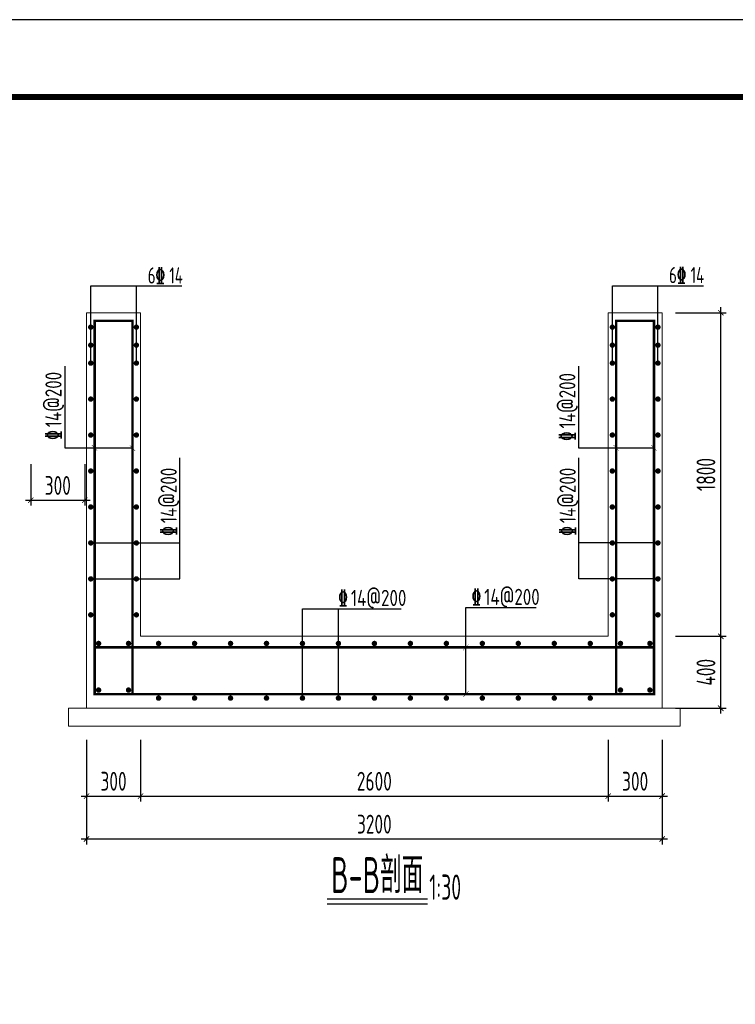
# Model space of a CAD drawing. Extents: x 1154951 to 1182252, y 3484725 to 3514600.
# Tile 5 of 55: x 1167385 to 1171363, y 3492020 to 3497496. Entities that reach past the tile are written whole.
import ezdxf
from ezdxf.enums import TextEntityAlignment as Align

# ---------------------------------------------------------------- set-up
doc = ezdxf.new("R2010")
doc.units = 0
doc.layers.get('0').update_dxf_attribs({"linetype": 'CONTINUOUS'})
doc.layers.get('Defpoints').update_dxf_attribs({"linetype": 'CONTINUOUS'})
for name, color, linetype in [('DIM', 4, 'CONTINUOUS'), ('GPSCOMMON', 7, 'CONTINUOUS'), ('REIN', 1, 'CONTINUOUS')]:
    doc.layers.add(name, color=color, linetype=linetype)
doc.layers.add('JG', color=7, linetype='CONTINUOUS', lineweight=20)
doc.styles.add('gpshz', font='tssdeng.shx', dxfattribs={"width": 0.8, "height": 2.5, "bigfont": 'hztxt.shx'})
doc.styles.add('TSSD_Dimension', font='tssdeng.shx', dxfattribs={"width": 0.7, "bigfont": 'Hztxt.shx'})
doc.styles.add('TSSD_Rein', font='tssdeng.shx', dxfattribs={"width": 0.7, "bigfont": 'hztxt.shx'})
doc.styles.add('图签', font='txt', dxfattribs={"width": 0.66})
doc.dimstyles.new('TSSD_30_30', dxfattribs={"dimtxt": 105, "dimasz": 30, "dimexe": 30, "dimexo": 75, "dimgap": 30, "dimtad": 1, "dimdec": 0, "dimzin": 0, "dimdsep": 46, "dimtxsty": 'TSSD_Dimension', "dimblk": 'ARCHTICK', "dimblk1": 'ARCHTICK', "dimblk2": 'ARCHTICK', "dimcen": 0, "dimdle": 30, "dimclrt": 7, "dimadec": 0, "dimazin": 0, "dimtfac": 1, "dimtdec": 0, "dimtix": 1, "dimtmove": 2, "dimatfit": 3, "dimfxl": 0, "dimtolj": 1, "dimtzin": 0, "dimarcsym": 0})

# ---------------------------------------------------------------- blocks, each defined once
blk = doc.blocks.new('_ARCHTICK')
at = {"color": 0, "linetype": 'ByBlock', "const_width": 0.15}
blk.add_lwpolyline([(-0.5, -0.5), (0.5, 0.5)], dxfattribs=at)
blk = doc.blocks.new('*D380')
at = {"layer": 'Defpoints', "color": 0}
for p in [(1167756.5, 3493566.6), (1168056.5, 3493566.6), (1168056.5, 3493177.9)]:
    blk.add_point(p, dxfattribs=at)
at = {"layer": 'DIM', "color": 0, "lineweight": -2}
for p, q in [((1167756.5, 3493491.6), (1167756.5, 3493147.9)), ((1168056.5, 3493491.6), (1168056.5, 3493147.9)), ((1167726.5, 3493177.9), (1168086.5, 3493177.9))]:
    blk.add_line(p, q, dxfattribs=at)
at = {"layer": 'DIM', "color": 0, "lineweight": -2, "xscale": 30, "yscale": 30, "zscale": 30, "rotation": 180}
blk.add_blockref('_ARCHTICK', (1167756.5, 3493177.9), dxfattribs=at)
at = {"layer": 'DIM', "color": 0, "lineweight": -2, "xscale": 30, "yscale": 30, "zscale": 30}
blk.add_blockref('_ARCHTICK', (1168056.5, 3493177.9), dxfattribs=at)
at = {"layer": 'DIM', "color": 7, "insert": (1167906.5, 3493260.4), "char_height": 105, "attachment_point": 5, "style": 'TSSD_Dimension'}
blk.add_mtext('\\A1;300', dxfattribs=at)
blk = doc.blocks.new('*D381')
at = {"layer": 'Defpoints', "color": 0}
for p in [(1168056.5, 3493566.6), (1170656.5, 3493566.6), (1170656.5, 3493177.9)]:
    blk.add_point(p, dxfattribs=at)
at = {"layer": 'DIM', "color": 0, "lineweight": -2}
for p, q in [((1168056.5, 3493491.6), (1168056.5, 3493147.9)), ((1170656.5, 3493491.6), (1170656.5, 3493147.9)), ((1168026.5, 3493177.9), (1170686.5, 3493177.9))]:
    blk.add_line(p, q, dxfattribs=at)
at = {"layer": 'DIM', "color": 0, "lineweight": -2, "xscale": 30, "yscale": 30, "zscale": 30, "rotation": 180}
blk.add_blockref('_ARCHTICK', (1168056.5, 3493177.9), dxfattribs=at)
at = {"layer": 'DIM', "color": 0, "lineweight": -2, "xscale": 30, "yscale": 30, "zscale": 30}
blk.add_blockref('_ARCHTICK', (1170656.5, 3493177.9), dxfattribs=at)
at = {"layer": 'DIM', "color": 7, "insert": (1169356.5, 3493260.4), "char_height": 105, "attachment_point": 5, "style": 'TSSD_Dimension'}
blk.add_mtext('\\A1;2600', dxfattribs=at)
blk = doc.blocks.new('*D382')
at = {"layer": 'Defpoints', "color": 0}
for p in [(1170656.5, 3493566.6), (1170956.5, 3493566.6), (1170956.5, 3493177.9)]:
    blk.add_point(p, dxfattribs=at)
at = {"layer": 'DIM', "color": 0, "lineweight": -2}
for p, q in [((1170656.5, 3493491.6), (1170656.5, 3493147.9)), ((1170956.5, 3493491.6), (1170956.5, 3493147.9)), ((1170626.5, 3493177.9), (1170986.5, 3493177.9))]:
    blk.add_line(p, q, dxfattribs=at)
at = {"layer": 'DIM', "color": 0, "lineweight": -2, "xscale": 30, "yscale": 30, "zscale": 30, "rotation": 180}
blk.add_blockref('_ARCHTICK', (1170656.5, 3493177.9), dxfattribs=at)
at = {"layer": 'DIM', "color": 0, "lineweight": -2, "xscale": 30, "yscale": 30, "zscale": 30}
blk.add_blockref('_ARCHTICK', (1170956.5, 3493177.9), dxfattribs=at)
at = {"layer": 'DIM', "color": 7, "insert": (1170806.5, 3493260.4), "char_height": 105, "attachment_point": 5, "style": 'TSSD_Dimension'}
blk.add_mtext('\\A1;300', dxfattribs=at)
blk = doc.blocks.new('*D383')
at = {"layer": 'Defpoints', "color": 0}
for p in [(1167756.5, 3493566.6), (1170956.5, 3493566.6), (1170956.5, 3492939.3)]:
    blk.add_point(p, dxfattribs=at)
at = {"layer": 'DIM', "color": 0, "lineweight": -2}
for p, q in [((1167756.5, 3493491.6), (1167756.5, 3492909.3)), ((1170956.5, 3493491.6), (1170956.5, 3492909.3)), ((1167726.5, 3492939.3), (1170986.5, 3492939.3))]:
    blk.add_line(p, q, dxfattribs=at)
at = {"layer": 'DIM', "color": 0, "lineweight": -2, "xscale": 30, "yscale": 30, "zscale": 30, "rotation": 180}
blk.add_blockref('_ARCHTICK', (1167756.5, 3492939.3), dxfattribs=at)
at = {"layer": 'DIM', "color": 0, "lineweight": -2, "xscale": 30, "yscale": 30, "zscale": 30}
blk.add_blockref('_ARCHTICK', (1170956.5, 3492939.3), dxfattribs=at)
at = {"layer": 'DIM', "color": 7, "insert": (1169356.5, 3493021.8), "char_height": 105, "attachment_point": 5, "style": 'TSSD_Dimension'}
blk.add_mtext('\\A1;3200', dxfattribs=at)
blk = doc.blocks.new('*D384')
at = {"layer": 'Defpoints', "color": 0}
for p in [(1170956.5, 3494066.6), (1171282.7, 3494066.6), (1170956.5, 3493666.6)]:
    blk.add_point(p, dxfattribs=at)
at = {"layer": 'DIM', "color": 0, "lineweight": -2}
for p, q in [((1171031.5, 3494066.6), (1171312.7, 3494066.6)), ((1171282.7, 3493636.6), (1171282.7, 3494096.6)), ((1171031.5, 3493666.6), (1171312.7, 3493666.6))]:
    blk.add_line(p, q, dxfattribs=at)
at = {"layer": 'DIM', "color": 0, "lineweight": -2, "xscale": 30, "yscale": 30, "zscale": 30}
for p, rotation in [((1171282.7, 3494066.6), 90), ((1171282.7, 3493666.6), 270)]:
    blk.add_blockref('_ARCHTICK', p, dxfattribs=dict(at, rotation=rotation))
at = {"layer": 'DIM', "color": 7, "insert": (1171200.2, 3493866.6), "char_height": 105, "attachment_point": 5, "rotation": 90, "style": 'TSSD_Dimension'}
blk.add_mtext('\\A1;400', dxfattribs=at)
blk = doc.blocks.new('*D385')
at = {"layer": 'Defpoints', "color": 0}
for p in [(1170956.5, 3495866.6), (1171282.7, 3495866.6), (1170956.5, 3494066.6)]:
    blk.add_point(p, dxfattribs=at)
at = {"layer": 'DIM', "color": 0, "lineweight": -2}
for p, q in [((1171031.5, 3495866.6), (1171312.7, 3495866.6)), ((1171282.7, 3494036.6), (1171282.7, 3495896.6)), ((1171031.5, 3494066.6), (1171312.7, 3494066.6))]:
    blk.add_line(p, q, dxfattribs=at)
at = {"layer": 'DIM', "color": 0, "lineweight": -2, "xscale": 30, "yscale": 30, "zscale": 30}
for p, rotation in [((1171282.7, 3495866.6), 90), ((1171282.7, 3494066.6), 270)]:
    blk.add_blockref('_ARCHTICK', p, dxfattribs=dict(at, rotation=rotation))
at = {"layer": 'DIM', "color": 7, "insert": (1171200.2, 3494966.6), "char_height": 105, "attachment_point": 5, "rotation": 90, "style": 'TSSD_Dimension'}
blk.add_mtext('\\A1;1800', dxfattribs=at)
blk = doc.blocks.new('*D443')
at = {"layer": 'Defpoints', "color": 0}
for p in [(1167446.5, 3495099.4), (1167746.5, 3495099.4), (1167746.5, 3494823.3)]:
    blk.add_point(p, dxfattribs=at)
at = {"layer": 'DIM', "color": 0, "lineweight": -2}
for p, q in [((1167446.5, 3495024.4), (1167446.5, 3494793.3)), ((1167746.5, 3495024.4), (1167746.5, 3494793.3)), ((1167416.5, 3494823.3), (1167776.5, 3494823.3))]:
    blk.add_line(p, q, dxfattribs=at)
at = {"layer": 'DIM', "color": 0, "lineweight": -2, "xscale": 30, "yscale": 30, "zscale": 30, "rotation": 180}
blk.add_blockref('_ARCHTICK', (1167446.5, 3494823.3), dxfattribs=at)
at = {"layer": 'DIM', "color": 0, "lineweight": -2, "xscale": 30, "yscale": 30, "zscale": 30}
blk.add_blockref('_ARCHTICK', (1167746.5, 3494823.3), dxfattribs=at)
at = {"layer": 'DIM', "color": 7, "insert": (1167596.5, 3494905.8), "char_height": 105, "attachment_point": 5, "style": 'TSSD_Dimension'}
blk.add_mtext('\\A1;300', dxfattribs=at)
blk = doc.blocks.new('*U288')
at = {"color": 0}
blk.add_lwpolyline([(0, 0), (420, 0), (420, 297), (0, 297)], close=True, dxfattribs=at)
at = {"color": 0, "const_width": 0.75}
blk.add_lwpolyline([(410, 10), (410, 287), (25, 287), (25, 10), (410, 10)], dxfattribs=at)
at = {"color": 0, "linetype": 'Continuous', "style": '图签', "flags": 8}
for tag, width, p, p2 in [('设计总负责', 0.611046, (130.25, 28.99), (141.11, 28.99)), ('工程名称', 2.988281, (283.25, 28.99), (325.75, 28.99)), ('图纸编号', 2.575163, (345.13, 28.99), (381.76, 28.99)), ('子项名称', 2.988281, (283.25, 20.99), (325.75, 20.99))]:
    blk.add_attdef(tag, text='', height=2.5, dxfattribs=dict(at, width=width)).set_placement(p, p2, align=Align.FIT)
at = {"color": 0, "linetype": 'Continuous', "ltscale": 0.055, "style": '图签', "flags": 8}
for tag, width, p, p2 in [('审定', 1.617188, (172.25, 28.99), (183.75, 28.99)), ('设计', 1.617188, (214.25, 28.99), (225.75, 28.99)), ('工程编号', 0.738284, (256.25, 28.99), (266.75, 28.99)), ('版本', 1.530605, (397.87, 28.99), (408.75, 28.99)), ('设计负责', 0.763807, (130.25, 20.99), (141.11, 20.99)), ('审核', 1.617188, (172.25, 20.99), (183.75, 20.99)), ('注册工程师', 0.646875, (214.25, 20.99), (225.75, 20.99)), ('图纸比例', 0.738284, (256.25, 20.99), (266.75, 20.99)), ('专业负责', 0.763807, (130.25, 12.65), (141.11, 12.65)), ('校核', 1.617188, (172.25, 12.65), (183.75, 12.65)), ('注册建筑师', 0.646875, (214.25, 12.65), (225.75, 12.65)), ('出图日期', 0.738284, (256.25, 12.65), (266.75, 12.65))]:
    blk.add_attdef(tag, text='', height=2.5, dxfattribs=dict(at, width=width)).set_placement(p, p2, align=Align.FIT)
at = {"color": 0, "linetype": 'Continuous', "style": '图签'}
for tag, p, width in [('设计证书', (43.26, 16.37), 1.55), ('咨询证书', (43.26, 12.88), 0.9)]:
    blk.add_attdef(tag, p, '', height=2, dxfattribs=dict(at, width=width))
at = {"color": 0, "linetype": 'Continuous', "style": '图签', "width": 0.85}
for tag, height, p in [('图纸名称_2_1', 2.2, (305.02, 15.12)), ('图纸名称_1_1', 2.5, (305.02, 13.35)), ('图纸名称_2_2', 2.2, (305.02, 11.51))]:
    blk.add_attdef(tag, text='', height=height, dxfattribs=at).set_placement(p, align=Align.CENTER)
blk = doc.blocks.new('20180504.1552415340')
for p, q in [((1167779.8, 3495586.1), (1167779.8, 3496015.4)), ((1167779.8, 3496015.4), (1168286.8, 3496015.4)), ((1168033.3, 3495586.1), (1168033.3, 3496015.4)), ((1170679.8, 3495586.1), (1170679.8, 3496015.4)), ((1170679.8, 3496015.4), (1171186.8, 3496015.4)), ((1170933.3, 3495586.1), (1170933.3, 3496015.4)), ((1167638, 3495113.8), (1167638, 3495569.9)), ((1170493.6, 3495113.8), (1170493.6, 3495569.9)), ((1168011.5, 3495113.8), (1167638, 3495113.8)), ((1170911.5, 3495113.8), (1170493.6, 3495113.8)), ((1168274.6, 3494386), (1168274.6, 3495059.4)), ((1170493.5, 3494386), (1170493.5, 3495059.4)), ((1167779.8, 3494586), (1168274.6, 3494586)), ((1170933.3, 3494586), (1170493.5, 3494586)), ((1167779.8, 3494386), (1168274.6, 3494386)), ((1170933.3, 3494386), (1170493.5, 3494386)), ((1169864.6, 3493745.2), (1169864.6, 3494227.3)), ((1169864.6, 3494227.3), (1170256.3, 3494227.3)), ((1168956.9, 3493722.8), (1168956.9, 3494219.8)), ((1168956.9, 3494219.8), (1169505.2, 3494219.8)), ((1169156.9, 3493722.8), (1169156.9, 3494219.8)), ((1169094.2, 3492606.3), (1169652.3, 3492606.3)), ((1169094.2, 3492577.9), (1169652.3, 3492577.9))]:
    blk.add_line(p, q)
at = {"const_width": 2}
for points in [[(1167786.3, 3495130.6), (1167816.8, 3495096.9)], [(1167996.3, 3495130.6), (1168026.8, 3495096.9)], [(1170686.3, 3495130.6), (1170716.8, 3495096.9)], [(1170896.3, 3495130.6), (1170926.8, 3495096.9)], [(1169880.9, 3494022.3), (1169850.3, 3493988.6)], [(1169880.9, 3493762), (1169850.3, 3493728.3)]]:
    blk.add_lwpolyline(points, dxfattribs=at)
at = {"layer": 'JG'}
for p, q in [((1167756.5, 3493666.6), (1167756.5, 3495866.6)), ((1168056.5, 3495866.6), (1167756.5, 3495866.6)), ((1168056.5, 3494066.6), (1168056.5, 3495866.6)), ((1170656.5, 3494066.6), (1170656.5, 3495866.6)), ((1170956.5, 3495866.6), (1170656.5, 3495866.6)), ((1170956.5, 3495866.6), (1170956.5, 3493666.6)), ((1170656.5, 3494066.6), (1168056.5, 3494066.6)), ((1167756.5, 3493666.6), (1167656.5, 3493666.6)), ((1167656.5, 3493666.6), (1167656.5, 3493566.6)), ((1170956.5, 3493666.6), (1167756.5, 3493666.6)), ((1170956.5, 3493666.6), (1171056.5, 3493666.6)), ((1171056.5, 3493666.6), (1171056.5, 3493566.6)), ((1167656.5, 3493566.6), (1171056.5, 3493566.6))]:
    blk.add_line(p, q, dxfattribs=at)
at = {"layer": 'REIN', "const_width": 13.5}
for points in [[(1167801.5, 3493745.2), (1167801.5, 3495821.6), (1168011.5, 3495821.6), (1168011.5, 3494005.5), (1170701.5, 3494005.5), (1170701.5, 3495821.6), (1170911.5, 3495821.6), (1170911.5, 3493745.2), (1167801.5, 3493745.2)], [(1168011.5, 3494005.5), (1167801.5, 3494005.5)], [(1168011.5, 3494005.5), (1168011.5, 3493745.2)], [(1170701.5, 3494005.5), (1170701.5, 3493745.2)], [(1170701.5, 3494005.5), (1170911.5, 3494005.5)]]:
    blk.add_lwpolyline(points, dxfattribs=at)
at = {"layer": 'REIN', "const_width": 15}
for points in [[(1167787.3, 3495786.1, 1), (1167772.3, 3495786.1, 1)], [(1168040.8, 3495786.1, 1), (1168025.8, 3495786.1, 1)], [(1170672.3, 3495786.1, -1), (1170687.3, 3495786.1, -1)], [(1170925.8, 3495786.1, -1), (1170940.8, 3495786.1, -1)], [(1167787.3, 3495686.1, 1), (1167772.3, 3495686.1, 1)], [(1168040.8, 3495686.1, 1), (1168025.8, 3495686.1, 1)], [(1170672.3, 3495686.1, -1), (1170687.3, 3495686.1, -1)], [(1170925.8, 3495686.1, -1), (1170940.8, 3495686.1, -1)], [(1167787.3, 3495586.1, 1), (1167772.3, 3495586.1, 1)], [(1168040.8, 3495586.1, 1), (1168025.8, 3495586.1, 1)], [(1170672.3, 3495586.1, -1), (1170687.3, 3495586.1, -1)], [(1170925.8, 3495586.1, -1), (1170940.8, 3495586.1, -1)], [(1167787.3, 3495386, 1), (1167772.3, 3495386, 1)], [(1168040.8, 3495386, 1), (1168025.8, 3495386, 1)], [(1170672.3, 3495386, -1), (1170687.3, 3495386, -1)], [(1170925.8, 3495386, -1), (1170940.8, 3495386, -1)], [(1167787.3, 3495186, 1), (1167772.3, 3495186, 1)], [(1168040.8, 3495186, 1), (1168025.8, 3495186, 1)], [(1170672.3, 3495186, -1), (1170687.3, 3495186, -1)], [(1170925.8, 3495186, -1), (1170940.8, 3495186, -1)], [(1167787.3, 3494986, 1), (1167772.3, 3494986, 1)], [(1168040.8, 3494986, 1), (1168025.8, 3494986, 1)], [(1170672.3, 3494986, -1), (1170687.3, 3494986, -1)], [(1170925.8, 3494986, -1), (1170940.8, 3494986, -1)], [(1167787.3, 3494786, 1), (1167772.3, 3494786, 1)], [(1168040.8, 3494786, 1), (1168025.8, 3494786, 1)], [(1170672.3, 3494786, -1), (1170687.3, 3494786, -1)], [(1170925.8, 3494786, -1), (1170940.8, 3494786, -1)], [(1167787.3, 3494586, 1), (1167772.3, 3494586, 1)], [(1168040.8, 3494586, 1), (1168025.8, 3494586, 1)], [(1170672.3, 3494586, -1), (1170687.3, 3494586, -1)], [(1170925.8, 3494586, -1), (1170940.8, 3494586, -1)], [(1167787.3, 3494386, 1), (1167772.3, 3494386, 1)], [(1168040.8, 3494386, 1), (1168025.8, 3494386, 1)], [(1170672.3, 3494386, -1), (1170687.3, 3494386, -1)], [(1170925.8, 3494386, -1), (1170940.8, 3494386, -1)], [(1167787.3, 3494186, 1), (1167772.3, 3494186, 1)], [(1168040.8, 3494186, 1), (1168025.8, 3494186, 1)], [(1170672.3, 3494186, -1), (1170687.3, 3494186, -1)], [(1170925.8, 3494186, -1), (1170940.8, 3494186, -1)], [(1167830.9, 3494026.8, -1), (1167815.9, 3494026.8, -1)], [(1167997.3, 3494026.8, -1), (1167982.3, 3494026.8, -1)], [(1168164.4, 3494026.8, -1), (1168149.4, 3494026.8, -1)], [(1168364.4, 3494026.8, -1), (1168349.4, 3494026.8, -1)], [(1168564.4, 3494026.8, -1), (1168549.4, 3494026.8, -1)], [(1168764.4, 3494026.8, -1), (1168749.4, 3494026.8, -1)], [(1168964.4, 3494026.8, -1), (1168949.4, 3494026.8, -1)], [(1169164.4, 3494026.8, -1), (1169149.4, 3494026.8, -1)], [(1169364.4, 3494026.8, -1), (1169349.4, 3494026.8, -1)], [(1169564.4, 3494026.8, -1), (1169549.4, 3494026.8, -1)], [(1169764.4, 3494026.8, -1), (1169749.4, 3494026.8, -1)], [(1169964.4, 3494026.8, -1), (1169949.4, 3494026.8, -1)], [(1170164.4, 3494026.8, -1), (1170149.4, 3494026.8, -1)], [(1170364.4, 3494026.8, -1), (1170349.4, 3494026.8, -1)], [(1170564.4, 3494026.8, -1), (1170549.4, 3494026.8, -1)], [(1170732.5, 3494026.8, -1), (1170717.5, 3494026.8, -1)], [(1170896, 3494026.8, -1), (1170881, 3494026.8, -1)], [(1167830.9, 3493767.6, 1), (1167815.9, 3493767.6, 1)], [(1167997.3, 3493767.6, 1), (1167982.3, 3493767.6, 1)], [(1168164.4, 3493722.8, -1), (1168149.4, 3493722.8, -1)], [(1168364.4, 3493722.8, -1), (1168349.4, 3493722.8, -1)], [(1168564.4, 3493722.8, -1), (1168549.4, 3493722.8, -1)], [(1168764.4, 3493722.8, -1), (1168749.4, 3493722.8, -1)], [(1168964.4, 3493722.8, -1), (1168949.4, 3493722.8, -1)], [(1169164.4, 3493722.8, -1), (1169149.4, 3493722.8, -1)], [(1169364.4, 3493722.8, -1), (1169349.4, 3493722.8, -1)], [(1169564.4, 3493722.8, -1), (1169549.4, 3493722.8, -1)], [(1169764.4, 3493722.8, -1), (1169749.4, 3493722.8, -1)], [(1169964.4, 3493722.8, -1), (1169949.4, 3493722.8, -1)], [(1170164.4, 3493722.8, -1), (1170149.4, 3493722.8, -1)], [(1170364.4, 3493722.8, -1), (1170349.4, 3493722.8, -1)], [(1170564.4, 3493722.8, -1), (1170549.4, 3493722.8, -1)], [(1170732.5, 3493767.6, 1), (1170717.5, 3493767.6, 1)], [(1170896, 3493767.6, 1), (1170881, 3493767.6, 1)]]:
    blk.add_lwpolyline(points, format="xyb", close=True, dxfattribs=at)
at = {"layer": 'GPSCOMMON', "xscale": 43, "yscale": 43, "zscale": 43}
blk.add_blockref('*U288', (1159120.4, 3484725.3), dxfattribs=at)
for s, height, style, width, p in [('6  14', 90, 'gpshz', 0.7, (1168096.8, 3496028.7)), ('%%132', 90, 'TSSD_Rein', 0.7, (1168139.4, 3496029.4)), ('6  14', 90, 'gpshz', 0.7, (1170995.1, 3496030.9)), ('%%132', 90, 'TSSD_Rein', 0.7, (1171037.6, 3496031.6)), ('%%132', 90, 'TSSD_Rein', 0.7, (1169897.3, 3494242.5)), ('14@200', 90, 'gpshz', 0.8, (1169967.4, 3494240.9)), ('%%132', 90, 'TSSD_Rein', 0.7, (1169156, 3494236.7)), ('14@200', 90, 'gpshz', 0.8, (1169226.2, 3494235.1)), ('B-B剖面', 200, 'gpshz', 0.6, (1169115.9, 3492638.4)), ('1:30', 140, 'gpshz', 0.6, (1169661.7, 3492601.4))]:
    blk.add_text(s, height=height, dxfattribs=dict(style=style, width=width)).set_placement(p)
for s, style, width, p in [('14@200', 'gpshz', 0.8, (1167617.5, 3495229.2)), ('14@200', 'gpshz', 0.8, (1170474.4, 3495222.9)), ('%%132', 'TSSD_Rein', 0.7, (1167615.8, 3495159.1)), ('%%132', 'TSSD_Rein', 0.7, (1170472.8, 3495152.8)), ('14@200', 'gpshz', 0.8, (1168258, 3494695.7)), ('14@200', 'gpshz', 0.8, (1170476.5, 3494695.8)), ('%%132', 'TSSD_Rein', 0.7, (1168256.4, 3494625.6)), ('%%132', 'TSSD_Rein', 0.7, (1170474.8, 3494625.6))]:
    blk.add_text(s, height=90, rotation=90, dxfattribs=dict(style=style, width=width)).set_placement(p)
at = {"layer": 'DIM'}
for base, p1, p2, picture, middle in [((1171282.7, 3495866.6), (1170956.5, 3494066.6), (1170956.5, 3495866.6), '*D385', (1171200.2, 3494966.6)), ((1171282.7, 3494066.6), (1170956.5, 3493666.6), (1170956.5, 3494066.6), '*D384', (1171200.2, 3493866.6))]:
    dim = blk.add_linear_dim(base=base, p1=p1, p2=p2, angle=90, dimstyle='TSSD_30_30', dxfattribs=at)
    dim.commit()
    dim.dimension.update_dxf_attribs({"geometry": picture, "text_midpoint": middle})
for base, p1, p2, picture, middle in [((1167746.5, 3494823.3), (1167446.5, 3495099.4), (1167746.5, 3495099.4), '*D443', (1167596.5, 3494905.8)), ((1168056.5, 3493177.9), (1167756.5, 3493566.6), (1168056.5, 3493566.6), '*D380', (1167906.5, 3493260.4)), ((1170956.5, 3492939.3), (1167756.5, 3493566.6), (1170956.5, 3493566.6), '*D383', (1169356.5, 3493021.8)), ((1170656.5, 3493177.9), (1168056.5, 3493566.6), (1170656.5, 3493566.6), '*D381', (1169356.5, 3493260.4)), ((1170956.5, 3493177.9), (1170656.5, 3493566.6), (1170956.5, 3493566.6), '*D382', (1170806.5, 3493260.4))]:
    dim = blk.add_linear_dim(base=base, p1=p1, p2=p2, dimstyle='TSSD_30_30', dxfattribs=at)
    dim.commit()
    dim.dimension.update_dxf_attribs({"geometry": picture, "text_midpoint": middle})

msp = doc.modelspace()

# ---------------------------------------------------------------- block references
at = {"layer": 'GPSCOMMON'}
msp.add_blockref('20180504.1552415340', (0, 0), dxfattribs=at)

doc.saveas('drawing.dxf')
